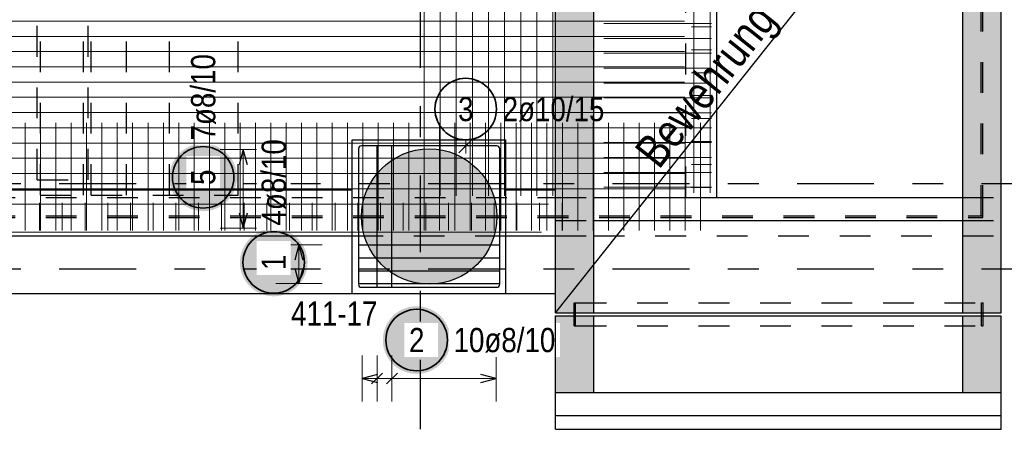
# Model space of a CAD drawing. Header units: millimetres. Extents: x -1.9 to 32.6, y 0 to 21.
# Tile 10 of 59: x 6 to 9.2, y 10.3 to 11.6. Entities that reach past the tile are written whole.
import ezdxf

# ---------------------------------------------------------------- set-up
doc = ezdxf.new("R2010")
doc.units = ezdxf.units.MM
doc.linetypes.add('DASHDOTX2', pattern=[2, 1, -0.5, 0, -0.5])
doc.linetypes.add('HIDDEN', pattern=[0.375, 0.25, -0.125])
doc.layers.add('Achsen', color=7, linetype='Continuous', lineweight=20)
doc.layers.add('nplo Bewehrung', color=7, linetype='Continuous', lineweight=20)
doc.styles.add('Arial Narrow', font='ARIALN.TTF')

msp = doc.modelspace()

# ---------------------------------------------------------------- hatches: boundary and pattern name
at = {"lineweight": 13, "true_color": 0xcef2bf}
for points in [[(7.85231, 12.395045), (7.85231, 10.945045), (7.72731, 10.945045), (7.72731, 12.520045)], [(9.17731, 12.520045), (9.17731, 10.945045), (9.05231, 10.945045), (9.05231, 12.395045)], [(7.85231, 10.945045), (7.85231, 10.695045), (7.72731, 10.695045), (7.72731, 10.945045)], [(9.17731, 10.945045), (9.17731, 10.695045), (9.05231, 10.695045), (9.05231, 10.945045)], [(7.85231, 10.685045), (7.85231, 10.435045), (7.72731, 10.435045), (7.72731, 10.685045)], [(9.17731, 10.685045), (9.17731, 10.435045), (9.05231, 10.435045), (9.05231, 10.685045)]]:
    msp.add_hatch(color=254, dxfattribs=at).paths.add_polyline_path(points)
at = {"lineweight": 13, "true_color": 0xd7ffd7}
msp.add_hatch(color=254, dxfattribs=at).paths.add_polyline_path([(7.537126, 11.007545), (7.537106, 11.010512), (7.537046, 11.013477), (7.536946, 11.016442), (7.536806, 11.019405), (7.536626, 11.022366), (7.536406, 11.025324), (7.536147, 11.028279), (7.535847, 11.03123), (7.535508, 11.034177), (7.535129, 11.037119), (7.534711, 11.040055), (7.534253, 11.042986), (7.533755, 11.04591), (7.533218, 11.048828), (7.532642, 11.051737), (7.532026, 11.054639), (7.531372, 11.057532), (7.530678, 11.060416), (7.529946, 11.063291), (7.529175, 11.066155), (7.528366, 11.069009), (7.527518, 11.071851), (7.526632, 11.074682), (7.525707, 11.077501), (7.524745, 11.080307), (7.523745, 11.083099), (7.522708, 11.085878), (7.521633, 11.088643), (7.520521, 11.091393), (7.519372, 11.094128), (7.518186, 11.096847), (7.516964, 11.099549), (7.515705, 11.102236), (7.514411, 11.104904), (7.51308, 11.107555), (7.511714, 11.110188), (7.510312, 11.112803), (7.508875, 11.115398), (7.507404, 11.117973), (7.505898, 11.120529), (7.504357, 11.123064), (7.502783, 11.125578), (7.501174, 11.12807), (7.499533, 11.13054), (7.497858, 11.132989), (7.49615, 11.135414), (7.49441, 11.137816), (7.492637, 11.140195), (7.490833, 11.142549), (7.488997, 11.144879), (7.487129, 11.147184), (7.485231, 11.149463), (7.483303, 11.151717), (7.481344, 11.153944), (7.479355, 11.156145), (7.477337, 11.158319), (7.475289, 11.160465), (7.473213, 11.162584), (7.471108, 11.164674), (7.468976, 11.166736), (7.466816, 11.168769), (7.464628, 11.170772), (7.462414, 11.172746), (7.460174, 11.17469), (7.457907, 11.176604), (7.455615, 11.178486), (7.453298, 11.180338), (7.450955, 11.182158), (7.448589, 11.183947), (7.446199, 11.185703), (7.443785, 11.187427), (7.441348, 11.189119), (7.438889, 11.190777), (7.436407, 11.192402), (7.433904, 11.193994), (7.431379, 11.195551), (7.428834, 11.197075), (7.426269, 11.198563), (7.423683, 11.200018), (7.421078, 11.201437), (7.418455, 11.202821), (7.415813, 11.204169), (7.413153, 11.205482), (7.410475, 11.206759), (7.407781, 11.207999), (7.40507, 11.209203), (7.402343, 11.210371), (7.399601, 11.211501), (7.396843, 11.212595), (7.394071, 11.213651), (7.391285, 11.214669), (7.388486, 11.215651), (7.385674, 11.216594), (7.382849, 11.217499), (7.380012, 11.218366), (7.377164, 11.219195), (7.374305, 11.219985), (7.371435, 11.220737), (7.368556, 11.221449), (7.365667, 11.222123), (7.36277, 11.222758), (7.359864, 11.223354), (7.35695, 11.223911), (7.35403, 11.224428), (7.351102, 11.224906), (7.348168, 11.225344), (7.345229, 11.225743), (7.342284, 11.226102), (7.339335, 11.226421), (7.336382, 11.226701), (7.333426, 11.226941), (7.330466, 11.227141), (7.327504, 11.2273), (7.32454, 11.22742), (7.321575, 11.2275), (7.318609, 11.22754), (7.315643, 11.22754), (7.312677, 11.2275), (7.309712, 11.22742), (7.306748, 11.2273), (7.303786, 11.227141), (7.300826, 11.226941), (7.29787, 11.226701), (7.294917, 11.226421), (7.291967, 11.226102), (7.289023, 11.225743), (7.286084, 11.225344), (7.28315, 11.224906), (7.280222, 11.224428), (7.277302, 11.223911), (7.274388, 11.223354), (7.271482, 11.222758), (7.268585, 11.222123), (7.265696, 11.221449), (7.262817, 11.220737), (7.259947, 11.219985), (7.257088, 11.219195), (7.25424, 11.218366), (7.251403, 11.217499), (7.248578, 11.216594), (7.245766, 11.215651), (7.242967, 11.214669), (7.240181, 11.213651), (7.237409, 11.212595), (7.234651, 11.211501), (7.231909, 11.210371), (7.229182, 11.209203), (7.226471, 11.207999), (7.223777, 11.206759), (7.221099, 11.205482), (7.218439, 11.204169), (7.215797, 11.202821), (7.213174, 11.201437), (7.210569, 11.200018), (7.207983, 11.198563), (7.205418, 11.197075), (7.202873, 11.195551), (7.200348, 11.193994), (7.197845, 11.192402), (7.195363, 11.190777), (7.192904, 11.189119), (7.190467, 11.187427), (7.188053, 11.185703), (7.185663, 11.183947), (7.183297, 11.182158), (7.180954, 11.180338), (7.178637, 11.178486), (7.176345, 11.176604), (7.174078, 11.17469), (7.171838, 11.172746), (7.169624, 11.170772), (7.167436, 11.168769), (7.165276, 11.166736), (7.163144, 11.164674), (7.161039, 11.162584), (7.158963, 11.160465), (7.156915, 11.158319), (7.154897, 11.156145), (7.152908, 11.153944), (7.150949, 11.151717), (7.149021, 11.149463), (7.147122, 11.147184), (7.145255, 11.144879), (7.143419, 11.142549), (7.141615, 11.140195), (7.139842, 11.137816), (7.138102, 11.135414), (7.136394, 11.132989), (7.134719, 11.13054), (7.133078, 11.12807), (7.131469, 11.125578), (7.129895, 11.123064), (7.128354, 11.120529), (7.126848, 11.117973), (7.125376, 11.115398), (7.12394, 11.112803), (7.122538, 11.110188), (7.121172, 11.107555), (7.119841, 11.104904), (7.118547, 11.102236), (7.117288, 11.099549), (7.116066, 11.096847), (7.11488, 11.094128), (7.113731, 11.091393), (7.112619, 11.088643), (7.111544, 11.085878), (7.110507, 11.083099), (7.109507, 11.080307), (7.108545, 11.077501), (7.10762, 11.074682), (7.106734, 11.071851), (7.105886, 11.069009), (7.105077, 11.066155), (7.104306, 11.063291), (7.103573, 11.060416), (7.10288, 11.057532), (7.102226, 11.054639), (7.10161, 11.051737), (7.101034, 11.048828), (7.100497, 11.04591), (7.099999, 11.042986), (7.099541, 11.040055), (7.099123, 11.037119), (7.098744, 11.034177), (7.098405, 11.03123), (7.098105, 11.028279), (7.097846, 11.025324), (7.097626, 11.022366), (7.097446, 11.019405), (7.097306, 11.016442), (7.097206, 11.013477), (7.097146, 11.010512), (7.097126, 11.007545), (7.097146, 11.004579), (7.097206, 11.001613), (7.097306, 10.998649), (7.097446, 10.995686), (7.097626, 10.992725), (7.097846, 10.989767), (7.098105, 10.986812), (7.098405, 10.983861), (7.098744, 10.980914), (7.099123, 10.977972), (7.099541, 10.975035), (7.099999, 10.972105), (7.100497, 10.96918), (7.101034, 10.966263), (7.10161, 10.963353), (7.102226, 10.960452), (7.10288, 10.957559), (7.103573, 10.954674), (7.104306, 10.9518), (7.105077, 10.948936), (7.105886, 10.946082), (7.106734, 10.943239), (7.10762, 10.940409), (7.108545, 10.93759), (7.109507, 10.934784), (7.110507, 10.931991), (7.111544, 10.929212), (7.112619, 10.926448), (7.113731, 10.923698), (7.11488, 10.920963), (7.116066, 10.918244), (7.117288, 10.915541), (7.118547, 10.912855), (7.119841, 10.910186), (7.121172, 10.907535), (7.122538, 10.904902), (7.12394, 10.902288), (7.125376, 10.899693), (7.126848, 10.897118), (7.128354, 10.894562), (7.129895, 10.892027), (7.131469, 10.889513), (7.133078, 10.887021), (7.134719, 10.88455), (7.136394, 10.882102), (7.138102, 10.879677), (7.139842, 10.877275), (7.141615, 10.874896), (7.143419, 10.872542), (7.145255, 10.870212), (7.147122, 10.867907), (7.149021, 10.865628), (7.150949, 10.863374), (7.152908, 10.861147), (7.154897, 10.858946), (7.156915, 10.856772), (7.158963, 10.854626), (7.161039, 10.852507), (7.163144, 10.850417), (7.165276, 10.848355), (7.167436, 10.846322), (7.169624, 10.844318), (7.171838, 10.842345), (7.174078, 10.840401), (7.176345, 10.838487), (7.178637, 10.836604), (7.180954, 10.834753), (7.183297, 10.832932), (7.185663, 10.831144), (7.188053, 10.829387), (7.190467, 10.827663), (7.192904, 10.825972), (7.195363, 10.824314), (7.197845, 10.822689), (7.200348, 10.821097), (7.202873, 10.81954), (7.205418, 10.818016), (7.207983, 10.816527), (7.210569, 10.815073), (7.213174, 10.813654), (7.215797, 10.81227), (7.218439, 10.810922), (7.221099, 10.809609), (7.223777, 10.808332), (7.226471, 10.807092), (7.229182, 10.805888), (7.231909, 10.80472), (7.234651, 10.80359), (7.237409, 10.802496), (7.240181, 10.80144), (7.242967, 10.800421), (7.245766, 10.79944), (7.248578, 10.798497), (7.251403, 10.797592), (7.25424, 10.796725), (7.257088, 10.795896), (7.259947, 10.795106), (7.262817, 10.794354), (7.265696, 10.793641), (7.268585, 10.792967), (7.271482, 10.792332), (7.274388, 10.791737), (7.277302, 10.79118), (7.280222, 10.790663), (7.28315, 10.790185), (7.286084, 10.789746), (7.289023, 10.789348), (7.291967, 10.788989), (7.294917, 10.788669), (7.29787, 10.78839), (7.300826, 10.78815), (7.303786, 10.78795), (7.306748, 10.78779), (7.309712, 10.78767), (7.312677, 10.78759), (7.315643, 10.78755), (7.318609, 10.78755), (7.321575, 10.78759), (7.32454, 10.78767), (7.327504, 10.78779), (7.330466, 10.78795), (7.333426, 10.78815), (7.336382, 10.78839), (7.339335, 10.788669), (7.342284, 10.788989), (7.345229, 10.789348), (7.348168, 10.789746), (7.351102, 10.790185), (7.35403, 10.790663), (7.35695, 10.79118), (7.359864, 10.791737), (7.36277, 10.792332), (7.365667, 10.792967), (7.368556, 10.793641), (7.371435, 10.794354), (7.374305, 10.795106), (7.377164, 10.795896), (7.380012, 10.796725), (7.382849, 10.797592), (7.385674, 10.798497), (7.388486, 10.79944), (7.391285, 10.800421), (7.394071, 10.80144), (7.396843, 10.802496), (7.399601, 10.80359), (7.402343, 10.80472), (7.40507, 10.805888), (7.407781, 10.807092), (7.410475, 10.808332), (7.413153, 10.809609), (7.415813, 10.810922), (7.418455, 10.81227), (7.421078, 10.813654), (7.423683, 10.815073), (7.426269, 10.816527), (7.428834, 10.818016), (7.431379, 10.81954), (7.433904, 10.821097), (7.436407, 10.822689), (7.438889, 10.824314), (7.441348, 10.825972), (7.443785, 10.827663), (7.446199, 10.829387), (7.448589, 10.831144), (7.450955, 10.832932), (7.453298, 10.834753), (7.455615, 10.836604), (7.457907, 10.838487), (7.460174, 10.840401), (7.462414, 10.842345), (7.464628, 10.844318), (7.466816, 10.846322), (7.468976, 10.848355), (7.471108, 10.850417), (7.473213, 10.852507), (7.475289, 10.854626), (7.477337, 10.856772), (7.479355, 10.858946), (7.481344, 10.861147), (7.483303, 10.863374), (7.485231, 10.865628), (7.487129, 10.867907), (7.488997, 10.870212), (7.490833, 10.872542), (7.492637, 10.874896), (7.49441, 10.877275), (7.49615, 10.879677), (7.497858, 10.882102), (7.499533, 10.88455), (7.501174, 10.887021), (7.502783, 10.889513), (7.504357, 10.892027), (7.505898, 10.894562), (7.507404, 10.897118), (7.508875, 10.899693), (7.510312, 10.902288), (7.511714, 10.904902), (7.51308, 10.907535), (7.514411, 10.910186), (7.515705, 10.912855), (7.516964, 10.915541), (7.518186, 10.918244), (7.519372, 10.920963), (7.520521, 10.923698), (7.521633, 10.926448), (7.522708, 10.929212), (7.523745, 10.931991), (7.524745, 10.934784), (7.525707, 10.93759), (7.526632, 10.940409), (7.527518, 10.943239), (7.528366, 10.946082), (7.529175, 10.948936), (7.529946, 10.9518), (7.530678, 10.954674), (7.531372, 10.957559), (7.532026, 10.960452), (7.532642, 10.963353), (7.533218, 10.966263), (7.533755, 10.96918), (7.534253, 10.972105), (7.534711, 10.975035), (7.535129, 10.977972), (7.535508, 10.980914), (7.535847, 10.983861), (7.536147, 10.986812), (7.536406, 10.989767), (7.536626, 10.992725), (7.536806, 10.995686), (7.536946, 10.998649), (7.537046, 11.001613), (7.537106, 11.004579)])
at = {"lineweight": 13, "true_color": 0xff0000}
for points in [[(7.79331, 10.727545), (7.79331, 10.652545), (7.78831, 10.652545), (7.78831, 10.727545)], [(9.118729, 10.727545), (9.118729, 10.652545), (9.113729, 10.652545), (9.113729, 10.727545)]]:
    msp.add_hatch(color=1, dxfattribs=at).paths.add_polyline_path(points)
at = {"layer": 'Achsen', "lineweight": 25, "true_color": 0xffffff}
for points in [[(6.691681, 11.135211), (6.691614, 11.13905), (6.691413, 11.142884), (6.691078, 11.146709), (6.690611, 11.15052), (6.69001, 11.154312), (6.689277, 11.158081), (6.688414, 11.161822), (6.68742, 11.165531), (6.686297, 11.169203), (6.685047, 11.172833), (6.683671, 11.176418), (6.682171, 11.179952), (6.680548, 11.183432), (6.678805, 11.186853), (6.676944, 11.190211), (6.674966, 11.193502), (6.672875, 11.196722), (6.670673, 11.199867), (6.668362, 11.202934), (6.665946, 11.205918), (6.663427, 11.208815), (6.660808, 11.211623), (6.658093, 11.214338), (6.655285, 11.216957), (6.652388, 11.219476), (6.649404, 11.221892), (6.646337, 11.224203), (6.643192, 11.226405), (6.639972, 11.228496), (6.636681, 11.230474), (6.633323, 11.232335), (6.629902, 11.234078), (6.626422, 11.235701), (6.622888, 11.237201), (6.619303, 11.238577), (6.615673, 11.239827), (6.612001, 11.24095), (6.608292, 11.241943), (6.604551, 11.242807), (6.600782, 11.24354), (6.59699, 11.24414), (6.593179, 11.244608), (6.589354, 11.244943), (6.58552, 11.245144), (6.581681, 11.245211), (6.577842, 11.245144), (6.574008, 11.244943), (6.570183, 11.244608), (6.566372, 11.24414), (6.56258, 11.24354), (6.558811, 11.242807), (6.55507, 11.241943), (6.551361, 11.24095), (6.547689, 11.239827), (6.544059, 11.238577), (6.540474, 11.237201), (6.53694, 11.235701), (6.53346, 11.234078), (6.530039, 11.232335), (6.526681, 11.230474), (6.52339, 11.228496), (6.52017, 11.226405), (6.517025, 11.224203), (6.513958, 11.221892), (6.510974, 11.219476), (6.508077, 11.216957), (6.505269, 11.214338), (6.502554, 11.211623), (6.499935, 11.208815), (6.497416, 11.205918), (6.495, 11.202934), (6.492689, 11.199867), (6.490487, 11.196722), (6.488396, 11.193502), (6.486418, 11.190211), (6.484557, 11.186853), (6.482814, 11.183432), (6.481191, 11.179952), (6.479691, 11.176418), (6.478315, 11.172833), (6.477065, 11.169203), (6.475942, 11.165531), (6.474949, 11.161822), (6.474085, 11.158081), (6.473352, 11.154312), (6.472752, 11.15052), (6.472284, 11.146709), (6.471949, 11.142884), (6.471748, 11.13905), (6.471681, 11.135211), (6.471748, 11.131372), (6.471949, 11.127538), (6.472284, 11.123713), (6.472752, 11.119902), (6.473352, 11.11611), (6.474085, 11.112341), (6.474949, 11.108599), (6.475942, 11.104891), (6.477065, 11.101219), (6.478315, 11.097589), (6.479691, 11.094004), (6.481191, 11.09047), (6.482814, 11.08699), (6.484557, 11.083569), (6.486418, 11.080211), (6.488396, 11.07692), (6.490487, 11.0737), (6.492689, 11.070555), (6.495, 11.067488), (6.497416, 11.064504), (6.499935, 11.061607), (6.502554, 11.058798), (6.505269, 11.056084), (6.508077, 11.053465), (6.510974, 11.050946), (6.513958, 11.04853), (6.517025, 11.046219), (6.52017, 11.044017), (6.52339, 11.041926), (6.526681, 11.039948), (6.530039, 11.038087), (6.53346, 11.036344), (6.53694, 11.034721), (6.540474, 11.033221), (6.544059, 11.031845), (6.547689, 11.030595), (6.551361, 11.029472), (6.55507, 11.028478), (6.558811, 11.027615), (6.56258, 11.026882), (6.566372, 11.026281), (6.570183, 11.025813), (6.574008, 11.025479), (6.577842, 11.025278), (6.581681, 11.025211), (6.58552, 11.025278), (6.589354, 11.025479), (6.593179, 11.025813), (6.59699, 11.026281), (6.600782, 11.026882), (6.604551, 11.027615), (6.608292, 11.028478), (6.612001, 11.029472), (6.615673, 11.030595), (6.619303, 11.031845), (6.622888, 11.033221), (6.626422, 11.034721), (6.629902, 11.036344), (6.633323, 11.038087), (6.636681, 11.039948), (6.639972, 11.041926), (6.643192, 11.044017), (6.646337, 11.046219), (6.649404, 11.04853), (6.652388, 11.050946), (6.655285, 11.053465), (6.658093, 11.056084), (6.660808, 11.058798), (6.663427, 11.061607), (6.665946, 11.064504), (6.668362, 11.067488), (6.670673, 11.070555), (6.672875, 11.0737), (6.674966, 11.07692), (6.676944, 11.080211), (6.678805, 11.083569), (6.680548, 11.08699), (6.682171, 11.09047), (6.683671, 11.094004), (6.685047, 11.097589), (6.686297, 11.101219), (6.68742, 11.104891), (6.688414, 11.108599), (6.689277, 11.112341), (6.69001, 11.11611), (6.690611, 11.119902), (6.691078, 11.123713), (6.691413, 11.127538)], [(6.921223, 10.858452), (6.921156, 10.862291), (6.920955, 10.866125), (6.92062, 10.86995), (6.920152, 10.873761), (6.919552, 10.877553), (6.918819, 10.881322), (6.917955, 10.885063), (6.916961, 10.888772), (6.915839, 10.892443), (6.914589, 10.896074), (6.913213, 10.899658), (6.911713, 10.903193), (6.91009, 10.906672), (6.908347, 10.910093), (6.906486, 10.913452), (6.904508, 10.916743), (6.902417, 10.919963), (6.900215, 10.923108), (6.897904, 10.926174), (6.895488, 10.929158), (6.892969, 10.932056), (6.89035, 10.934864), (6.887635, 10.937579), (6.884827, 10.940198), (6.881929, 10.942717), (6.878945, 10.945133), (6.875879, 10.947443), (6.872734, 10.949646), (6.869514, 10.951737), (6.866223, 10.953714), (6.862865, 10.955576), (6.859444, 10.957319), (6.855964, 10.958942), (6.852429, 10.960442), (6.848845, 10.961818), (6.845215, 10.963068), (6.841543, 10.96419), (6.837834, 10.965184), (6.834093, 10.966048), (6.830324, 10.96678), (6.826532, 10.967381), (6.822721, 10.967849), (6.818896, 10.968184), (6.815062, 10.968385), (6.811223, 10.968452), (6.807384, 10.968385), (6.803549, 10.968184), (6.799725, 10.967849), (6.795914, 10.967381), (6.792121, 10.96678), (6.788352, 10.966048), (6.784611, 10.965184), (6.780903, 10.96419), (6.777231, 10.963068), (6.7736, 10.961818), (6.770016, 10.960442), (6.766482, 10.958942), (6.763002, 10.957319), (6.759581, 10.955576), (6.756223, 10.953714), (6.752932, 10.951737), (6.749711, 10.949646), (6.746566, 10.947443), (6.7435, 10.945133), (6.740516, 10.942717), (6.737618, 10.940198), (6.73481, 10.937579), (6.732095, 10.934864), (6.729477, 10.932056), (6.726958, 10.929158), (6.724542, 10.926174), (6.722231, 10.923108), (6.720029, 10.919963), (6.717937, 10.916743), (6.71596, 10.913452), (6.714098, 10.910093), (6.712355, 10.906672), (6.710733, 10.903193), (6.709232, 10.899658), (6.707857, 10.896074), (6.706606, 10.892443), (6.705484, 10.888772), (6.70449, 10.885063), (6.703626, 10.881322), (6.702894, 10.877553), (6.702293, 10.873761), (6.701825, 10.86995), (6.701491, 10.866125), (6.70129, 10.862291), (6.701223, 10.858452), (6.70129, 10.854613), (6.701491, 10.850778), (6.701825, 10.846953), (6.702293, 10.843143), (6.702894, 10.83935), (6.703626, 10.835581), (6.70449, 10.83184), (6.705484, 10.828132), (6.706606, 10.82446), (6.707857, 10.820829), (6.709232, 10.817245), (6.710733, 10.813711), (6.712355, 10.810231), (6.714098, 10.80681), (6.71596, 10.803452), (6.717937, 10.800161), (6.720029, 10.79694), (6.722231, 10.793795), (6.724542, 10.790729), (6.726958, 10.787745), (6.729477, 10.784847), (6.732095, 10.782039), (6.73481, 10.779324), (6.737618, 10.776706), (6.740516, 10.774187), (6.7435, 10.77177), (6.746566, 10.76946), (6.749711, 10.767257), (6.752932, 10.765166), (6.756223, 10.763189), (6.759581, 10.761327), (6.763002, 10.759584), (6.766482, 10.757962), (6.770016, 10.756461), (6.7736, 10.755085), (6.777231, 10.753835), (6.780903, 10.752713), (6.784611, 10.751719), (6.788352, 10.750855), (6.792121, 10.750123), (6.795914, 10.749522), (6.799725, 10.749054), (6.803549, 10.74872), (6.807384, 10.748519), (6.811223, 10.748452), (6.815062, 10.748519), (6.818896, 10.74872), (6.822721, 10.749054), (6.826532, 10.749522), (6.830324, 10.750123), (6.834093, 10.750855), (6.837834, 10.751719), (6.841543, 10.752713), (6.845215, 10.753835), (6.848845, 10.755085), (6.852429, 10.756461), (6.855964, 10.757962), (6.859444, 10.759584), (6.862865, 10.761327), (6.866223, 10.763189), (6.869514, 10.765166), (6.872734, 10.767257), (6.875879, 10.76946), (6.878945, 10.77177), (6.881929, 10.774187), (6.884827, 10.776706), (6.887635, 10.779324), (6.89035, 10.782039), (6.892969, 10.784847), (6.895488, 10.787745), (6.897904, 10.790729), (6.900215, 10.793795), (6.902417, 10.79694), (6.904508, 10.800161), (6.906486, 10.803452), (6.908347, 10.80681), (6.91009, 10.810231), (6.911713, 10.813711), (6.913213, 10.817245), (6.914589, 10.820829), (6.915839, 10.82446), (6.916961, 10.828132), (6.917955, 10.83184), (6.918819, 10.835581), (6.919552, 10.83935), (6.920152, 10.843143), (6.92062, 10.846953), (6.920955, 10.850778)], [(7.386146, 10.606002), (7.386079, 10.609841), (7.385878, 10.613676), (7.385543, 10.617501), (7.385075, 10.621311), (7.384475, 10.625104), (7.383742, 10.628873), (7.382878, 10.632614), (7.381885, 10.636323), (7.380762, 10.639994), (7.379512, 10.643625), (7.378136, 10.647209), (7.376636, 10.650743), (7.375013, 10.654223), (7.37327, 10.657644), (7.371409, 10.661002), (7.369431, 10.664294), (7.36734, 10.667514), (7.365138, 10.670659), (7.362827, 10.673725), (7.360411, 10.676709), (7.357892, 10.679607), (7.355273, 10.682415), (7.352558, 10.68513), (7.34975, 10.687748), (7.346853, 10.690267), (7.343869, 10.692684), (7.340802, 10.694994), (7.337657, 10.697197), (7.334437, 10.699288), (7.331146, 10.701265), (7.327788, 10.703127), (7.324367, 10.70487), (7.320887, 10.706492), (7.317353, 10.707993), (7.313768, 10.709369), (7.310138, 10.710619), (7.306466, 10.711741), (7.302757, 10.712735), (7.299016, 10.713599), (7.295247, 10.714331), (7.291455, 10.714932), (7.287644, 10.7154), (7.283819, 10.715734), (7.279985, 10.715935), (7.276146, 10.716002), (7.272307, 10.715935), (7.268473, 10.715734), (7.264648, 10.7154), (7.260837, 10.714932), (7.257045, 10.714331), (7.253276, 10.713599), (7.249534, 10.712735), (7.245826, 10.711741), (7.242154, 10.710619), (7.238524, 10.709369), (7.234939, 10.707993), (7.231405, 10.706492), (7.227925, 10.70487), (7.224504, 10.703127), (7.221146, 10.701265), (7.217855, 10.699288), (7.214635, 10.697197), (7.211489, 10.694994), (7.208423, 10.692684), (7.205439, 10.690267), (7.202541, 10.687748), (7.199733, 10.68513), (7.197018, 10.682415), (7.1944, 10.679607), (7.191881, 10.676709), (7.189465, 10.673725), (7.187154, 10.670659), (7.184952, 10.667514), (7.182861, 10.664294), (7.180883, 10.661002), (7.179022, 10.657644), (7.177279, 10.654223), (7.175656, 10.650743), (7.174156, 10.647209), (7.17278, 10.643625), (7.17153, 10.639994), (7.170407, 10.636323), (7.169413, 10.632614), (7.16855, 10.628873), (7.167817, 10.625104), (7.167216, 10.621311), (7.166748, 10.617501), (7.166414, 10.613676), (7.166213, 10.609841), (7.166146, 10.606002), (7.166213, 10.602163), (7.166414, 10.598329), (7.166748, 10.594504), (7.167216, 10.590693), (7.167817, 10.586901), (7.16855, 10.583132), (7.169413, 10.579391), (7.170407, 10.575682), (7.17153, 10.572011), (7.17278, 10.56838), (7.174156, 10.564796), (7.175656, 10.561261), (7.177279, 10.557782), (7.179022, 10.554361), (7.180883, 10.551002), (7.182861, 10.547711), (7.184952, 10.544491), (7.187154, 10.541346), (7.189465, 10.53828), (7.191881, 10.535296), (7.1944, 10.532398), (7.197018, 10.52959), (7.199733, 10.526875), (7.202541, 10.524256), (7.205439, 10.521738), (7.208423, 10.519321), (7.211489, 10.517011), (7.214635, 10.514808), (7.217855, 10.512717), (7.221146, 10.51074), (7.224504, 10.508878), (7.227925, 10.507135), (7.231405, 10.505512), (7.234939, 10.504012), (7.238524, 10.502636), (7.242154, 10.501386), (7.245826, 10.500264), (7.249534, 10.49927), (7.253276, 10.498406), (7.257045, 10.497674), (7.260837, 10.497073), (7.264648, 10.496605), (7.268473, 10.49627), (7.272307, 10.496069), (7.276146, 10.496002), (7.279985, 10.496069), (7.283819, 10.49627), (7.287644, 10.496605), (7.291455, 10.497073), (7.295247, 10.497674), (7.299016, 10.498406), (7.302757, 10.49927), (7.306466, 10.500264), (7.310138, 10.501386), (7.313768, 10.502636), (7.317353, 10.504012), (7.320887, 10.505512), (7.324367, 10.507135), (7.327788, 10.508878), (7.331146, 10.51074), (7.334437, 10.512717), (7.337657, 10.514808), (7.340802, 10.517011), (7.343869, 10.519321), (7.346853, 10.521738), (7.34975, 10.524256), (7.352558, 10.526875), (7.355273, 10.52959), (7.357892, 10.532398), (7.360411, 10.535296), (7.362827, 10.53828), (7.365138, 10.541346), (7.36734, 10.544491), (7.369431, 10.547711), (7.371409, 10.551002), (7.37327, 10.554361), (7.375013, 10.557782), (7.376636, 10.561261), (7.378136, 10.564796), (7.379512, 10.56838), (7.380762, 10.572011), (7.381885, 10.575682), (7.382878, 10.579391), (7.383742, 10.583132), (7.384475, 10.586901), (7.385075, 10.590693), (7.385543, 10.594504), (7.385878, 10.598329)]]:
    msp.add_hatch(color=7, dxfattribs=at).paths.add_polyline_path(points)

# ---------------------------------------------------------------- linework, layer by layer
at = {"color": 3, "linetype": 'HIDDEN', "lineweight": 25, "ltscale": 0.25}
for p, q in [((9.112929, 11.010045), (9.112929, 16.175039)), ((9.117929, 11.010045), (9.117929, 16.175039)), ((8.152222, 11.070044), (8.152222, 12.981035)), ((8.252222, 11.070044), (8.252222, 12.393857)), ((6.052222, 11.077544), (6.052222, 11.912544)), ((6.192222, 11.077544), (6.192222, 11.912544)), ((6.217874, 11.077544), (6.217874, 11.912544)), ((6.332222, 11.077544), (6.332222, 11.912544)), ((6.472222, 11.077544), (6.472222, 11.912544)), ((6.695802, 11.077544), (6.695802, 11.912544)), ((6.042222, 11.127544), (6.042222, 11.862544)), ((6.207874, 11.127544), (6.207874, 11.862544)), ((6.042222, 11.127544), (6.207874, 11.127544)), ((6.052222, 11.077544), (6.217874, 11.077544)), ((6.217874, 11.077544), (6.695802, 11.077544)), ((7.72731, 11.070045), (7.85231, 11.070045)), ((9.05231, 11.070045), (9.17731, 11.070045)), ((7.72731, 10.99506), (7.85231, 10.99506)), ((9.05231, 10.99506), (9.17731, 10.99506)), ((9.112929, 11.010045), (9.117929, 11.010045)), ((9.117929, 11.005045), (9.117929, 11.010045)), ((7.06674, 10.945045), (7.56642, 10.945045)), ((7.72731, 10.945045), (7.85231, 10.945045)), ((7.85231, 10.945045), (9.05231, 10.945045)), ((9.05231, 10.945045), (9.17731, 10.945045)), ((7.79331, 10.727545), (9.113729, 10.727545)), ((7.72731, 10.435145), (7.85231, 10.435145)), ((9.05231, 10.435145), (9.17731, 10.435145))]:
    msp.add_line(p, q, dxfattribs=at)
at = {"color": 3, "linetype": 'Continuous', "lineweight": 25}
for p, q in [((8.25231, 11.070044), (8.25231, 12.395045)), ((7.06674, 10.757545), (7.06674, 11.257545)), ((7.06674, 11.257545), (7.56674, 11.257545)), ((7.56674, 10.757545), (7.56674, 11.257545)), ((7.56642, 10.945045), (7.56642, 11.095045)), ((7.56642, 11.095045), (7.72731, 11.095045)), ((7.85231, 11.070045), (9.05231, 11.070045)), ((7.85231, 10.99506), (9.05231, 10.99506)), ((5.236864, 10.945045), (7.06674, 10.945045)), ((7.56642, 10.945045), (7.72731, 10.945045)), ((5.236864, 10.757545), (7.06674, 10.757545)), ((7.06674, 10.757545), (7.56674, 10.757545)), ((7.56674, 10.757545), (7.72731, 10.757545)), ((7.85231, 10.695045), (9.05231, 10.695045)), ((7.85231, 10.685045), (9.05231, 10.685045)), ((7.72731, 10.360591), (7.72731, 10.435045)), ((7.85231, 10.435145), (9.05231, 10.435145)), ((9.17731, 10.360591), (9.17731, 10.435045)), ((7.72731, 10.31573), (7.72731, 10.360591)), ((7.72731, 10.360591), (9.17731, 10.360591)), ((9.17731, 10.31573), (9.17731, 10.360591)), ((7.72731, 10.31573), (9.17731, 10.31573))]:
    msp.add_line(p, q, dxfattribs=at)
at = {"layer": 'Achsen', "color": 3, "linetype": 'DASHDOTX2', "lineweight": 25, "ltscale": 0.25}
for p, q in [((7.287226, 19.541412), (7.287226, 10.31573)), ((1.91368, 11.115042), (10.566174, 11.115042)), ((1.91368, 10.837542), (10.566174, 10.837542))]:
    msp.add_line(p, q, dxfattribs=at)
at = {"layer": 'Achsen', "color": 3, "linetype": 'Continuous', "lineweight": 25}
msp.add_line((7.72731, 10.695045), (9.17731, 12.518857), dxfattribs=at)
at = {"layer": 'Achsen', "color": 3, "linetype": 'Continuous', "lineweight": 25, "ltscale": 2}
for p, q in [((7.413716, 11.215448), (7.45791, 11.259642)), ((6.712095, 11.225545), (6.698697, 11.175545)), ((6.725492, 11.175545), (6.712095, 11.225545)), ((7.08674, 11.227545), (7.08674, 10.787545)), ((7.53674, 11.237545), (7.09674, 11.237545)), ((7.147184, 10.780047), (7.147184, 11.235047)), ((7.195629, 10.780047), (7.195629, 11.235047)), ((7.54674, 10.787545), (7.54674, 11.227545)), ((6.698697, 11.019545), (6.712095, 10.969545)), ((6.712095, 10.969545), (6.725492, 11.019545)), ((6.89341, 10.915545), (6.880013, 10.865545)), ((6.906808, 10.865545), (6.89341, 10.915545)), ((7.08924, 10.915545), (7.54424, 10.915545)), ((7.08924, 10.873545), (7.54424, 10.873545)), ((6.880013, 10.839545), (6.89341, 10.789545)), ((6.89341, 10.789545), (6.906808, 10.839545)), ((7.08674, 10.840045), (7.08674, 10.787545)), ((7.08924, 10.831545), (7.54424, 10.831545)), ((7.08924, 10.789545), (7.54424, 10.789545)), ((7.09674, 10.777545), (7.53674, 10.777545)), ((7.09674, 10.777545), (7.14924, 10.777545)), ((7.14874, 10.4944), (7.09874, 10.481002)), ((7.09874, 10.481002), (7.14874, 10.467605)), ((7.129506, 10.463325), (7.164862, 10.49868)), ((7.177951, 10.463325), (7.213306, 10.49868)), ((7.53474, 10.481002), (7.48474, 10.4944)), ((7.48474, 10.467605), (7.53474, 10.481002))]:
    msp.add_line(p, q, dxfattribs=at)
at = {"layer": 'Achsen', "color": 5, "linetype": 'Continuous', "lineweight": 18, "ltscale": 2}
for p, q in [((7.435813, 11.257272), (7.435813, 11.212545)), ((6.787095, 11.225545), (6.637095, 11.225545)), ((6.712095, 10.969545), (6.712095, 11.225545)), ((6.637095, 10.969545), (6.787095, 10.969545)), ((6.96841, 10.915545), (6.81841, 10.915545)), ((6.89341, 10.789545), (6.89341, 10.915545)), ((6.81841, 10.789545), (6.96841, 10.789545)), ((7.09874, 10.556002), (7.09874, 10.406002)), ((7.147184, 10.406002), (7.147184, 10.556002)), ((7.195629, 10.406002), (7.195629, 10.556002)), ((7.53474, 10.406002), (7.53474, 10.556002)), ((7.53474, 10.481002), (7.09874, 10.481002))]:
    msp.add_line(p, q, dxfattribs=at)
at = {"layer": 'Achsen', "color": 2, "linetype": 'Continuous', "lineweight": 35, "ltscale": 2}
for centre in [(7.435813, 11.357272), (6.581681, 11.135211), (6.811223, 10.858452), (7.276146, 10.606002)]:
    msp.add_circle(centre, 0.1, dxfattribs=at)
at = {"layer": 'Achsen', "color": 3, "linetype": 'Continuous', "lineweight": 25, "ltscale": 2}
for centre, start, end in [((7.09674, 11.227545), 90, 180), ((7.53674, 11.227545), 0, 90), ((7.09674, 10.787545), 180, 270), ((7.09674, 10.787545), 180, 270), ((7.53674, 10.787545), 270, 0)]:
    msp.add_arc(centre, 0.01, start, end, dxfattribs=at)
at = {"layer": 'nplo Bewehrung', "color": 9, "linetype": 'Continuous', "lineweight": 0, "ltscale": 2}
for p, q in [((7.300226, 11.075044), (7.300226, 14.170042)), ((7.352612, 11.075044), (7.352612, 14.170042)), ((7.404997, 11.075044), (7.404997, 14.170042)), ((7.457382, 11.075044), (7.457382, 14.170042)), ((7.509768, 11.075044), (7.509768, 14.170042)), ((7.562153, 11.075044), (7.562153, 14.170042)), ((7.614539, 11.075044), (7.614539, 14.170042)), ((7.666924, 11.075044), (7.666924, 14.170042)), ((7.71931, 11.075044), (7.71931, 14.170042)), ((8.178181, 11.084974), (8.178181, 14.084974)), ((8.231119, 11.084974), (8.231119, 14.084974)), ((2.754722, 11.643331), (8.147222, 11.643331)), ((7.88481, 11.635698), (8.23481, 11.635698)), ((8.169722, 11.624628), (8.234722, 11.624628)), ((7.88481, 11.587275), (8.23481, 11.587275)), ((7.88481, 11.538852), (8.23481, 11.538852)), ((8.169722, 11.550044), (8.234722, 11.550044)), ((7.88481, 11.490429), (8.23481, 11.490429)), ((8.169722, 11.475461), (8.234722, 11.475461)), ((7.88481, 11.442006), (8.23481, 11.442006)), ((7.88481, 11.393582), (8.23481, 11.393582)), ((8.169722, 11.400877), (8.234722, 11.400877)), ((7.88481, 11.345159), (8.23481, 11.345159)), ((6.002922, 10.962545), (6.002922, 11.312545)), ((6.05284, 10.962545), (6.05284, 11.312545)), ((6.102758, 10.962545), (6.102758, 11.312545)), ((6.152676, 10.962545), (6.152676, 11.312545)), ((6.202594, 10.962545), (6.202594, 11.312545)), ((6.252512, 10.962545), (6.252512, 11.312545)), ((6.30243, 10.962545), (6.30243, 11.312545)), ((6.352348, 10.962545), (6.352348, 11.312545)), ((6.402265, 10.962545), (6.402265, 11.312545)), ((6.452183, 10.962545), (6.452183, 11.312545)), ((6.502101, 10.962545), (6.502101, 11.312545)), ((6.701773, 10.962545), (6.701773, 11.312545)), ((6.901445, 10.962545), (6.901445, 11.312545)), ((6.951362, 10.962545), (6.951362, 11.312545)), ((7.00128, 10.962545), (7.00128, 11.312545)), ((7.051198, 10.962545), (7.051198, 11.312545)), ((7.101116, 10.962545), (7.101116, 11.312545)), ((7.151034, 10.962545), (7.151034, 11.312545)), ((7.200952, 10.962545), (7.200952, 11.312545)), ((7.25087, 10.962545), (7.25087, 11.312545)), ((7.300788, 10.962545), (7.300788, 11.312545)), ((7.350706, 10.962545), (7.350706, 11.312545)), ((7.400624, 10.962545), (7.400624, 11.312545)), ((7.450542, 10.962545), (7.450542, 11.312545)), ((7.500459, 10.962545), (7.500459, 11.312545)), ((7.550377, 10.962545), (7.550377, 11.312545)), ((7.600295, 10.962545), (7.600295, 11.312545)), ((7.650213, 10.962545), (7.650213, 11.312545)), ((7.700131, 10.962545), (7.700131, 11.312545)), ((7.750049, 10.962545), (7.750049, 11.312545)), ((7.799967, 10.962545), (7.799967, 11.312545)), ((7.849885, 10.962545), (7.849885, 11.312545)), ((7.899803, 10.962545), (7.899803, 11.312545)), ((7.949721, 10.962545), (7.949721, 11.312545)), ((7.999639, 10.962545), (7.999639, 11.312545)), ((8.049557, 10.962545), (8.049557, 11.312545)), ((8.099474, 10.962545), (8.099474, 11.312545)), ((8.149392, 10.962545), (8.149392, 11.312545)), ((8.169722, 11.326294), (8.234722, 11.326294)), ((8.19931, 10.962545), (8.19931, 11.312545)), ((7.88481, 11.296736), (8.23481, 11.296736)), ((7.88481, 11.248313), (8.23481, 11.248313)), ((8.169722, 11.251711), (8.234722, 11.251711)), ((7.88481, 11.19989), (8.23481, 11.19989)), ((7.88481, 11.151467), (8.23481, 11.151467)), ((8.169722, 11.177127), (8.234722, 11.177127)), ((7.88481, 11.103044), (8.23481, 11.103044)), ((8.169722, 11.102544), (8.234722, 11.102544)), ((6.049594, 10.962544), (6.049594, 11.052544)), ((6.123516, 10.962544), (6.123516, 11.052544)), ((6.197439, 10.962544), (6.197439, 11.052544)), ((6.271361, 10.962544), (6.271361, 11.052544)), ((6.345284, 10.962544), (6.345284, 11.052544)), ((6.419206, 10.962544), (6.419206, 11.052544)), ((6.493129, 10.962544), (6.493129, 11.052544)), ((6.567051, 10.962544), (6.567051, 11.052544)), ((6.640973, 10.962544), (6.640973, 11.052544)), ((6.714896, 10.962544), (6.714896, 11.052544)), ((6.936663, 10.962544), (6.936663, 11.052544)), ((7.010586, 10.962544), (7.010586, 11.052544)), ((7.084508, 10.962544), (7.084508, 11.052544)), ((7.158431, 10.962544), (7.158431, 11.052544)), ((7.232353, 10.962544), (7.232353, 11.052544)), ((7.306276, 10.962544), (7.306276, 11.052544)), ((7.380198, 10.962544), (7.380198, 11.052544)), ((7.45412, 10.962544), (7.45412, 11.052544)), ((7.528043, 10.962544), (7.528043, 11.052544)), ((7.601965, 10.962544), (7.601965, 11.052544)), ((7.675888, 10.962544), (7.675888, 11.052544)), ((7.74981, 10.962544), (7.74981, 11.052544)), ((2.681916, 10.957028), (7.681916, 10.957028))]:
    msp.add_line(p, q, dxfattribs=at)
at = {"layer": 'nplo Bewehrung', "color": 3, "linetype": 'Continuous', "lineweight": 25}
for p, q in [((7.72731, 10.945045), (7.72731, 12.520045)), ((9.17731, 10.945044), (9.17731, 12.520045)), ((7.85231, 10.945045), (7.85231, 12.395045)), ((9.05231, 10.945045), (9.05231, 12.395045)), ((7.72731, 10.695045), (7.72731, 10.945045)), ((7.85231, 10.695045), (7.85231, 10.945045)), ((9.05231, 10.695045), (9.05231, 10.945045)), ((9.17731, 10.695045), (9.17731, 10.945044)), ((7.78831, 10.727545), (7.79331, 10.727545)), ((9.113729, 10.652545), (9.113729, 10.727545)), ((9.113729, 10.727545), (9.118729, 10.727545)), ((9.118729, 10.652545), (9.118729, 10.727545)), ((7.72731, 10.695045), (7.85231, 10.695045)), ((7.72731, 10.685045), (7.85231, 10.685045)), ((7.85231, 10.435045), (7.85231, 10.685045)), ((9.05231, 10.695045), (9.17731, 10.695045)), ((9.05231, 10.435045), (9.05231, 10.685045)), ((9.05231, 10.685045), (9.17731, 10.685045)), ((9.17731, 10.435045), (9.17731, 10.685045)), ((9.113729, 10.652545), (9.118729, 10.652545)), ((7.72731, 10.435045), (7.85231, 10.435045)), ((9.05231, 10.435045), (9.17731, 10.435045))]:
    msp.add_line(p, q, dxfattribs=at)
msp.add_circle((7.317126, 11.007545), 0.22, dxfattribs=at)

# ---------------------------------------------------------------- texts
at = {"color": 2, "lineweight": 35, "style": 'Arial Narrow'}
msp.add_text('411-17', height=0.07875, dxfattribs=at).set_placement((6.867462, 10.652735))
at = {"layer": 'Achsen', "color": 4, "lineweight": 50, "style": 'Arial Narrow'}
msp.add_text('Bewehrung s. Plan A-B-UG-04', height=0.1075, rotation=51.514, dxfattribs=at).set_placement((8.063874, 11.158146))
at = {"layer": 'Achsen', "color": 2, "lineweight": 35, "char_height": 0.07875, "attachment_point": 1, "line_spacing_factor": 0.9, "style": 'Arial Narrow'}
for s, insert in [('2ø10/15', (7.555813, 11.396647)), ('3', (7.411006, 11.396647))]:
    msp.add_mtext(s, dxfattribs=dict(at, insert=insert))

# ---------------------------------------------------------------- next in the draw order: texts
at = {"layer": 'Achsen', "color": 2, "lineweight": 35, "char_height": 0.07875, "attachment_point": 1, "rotation": 90, "line_spacing_factor": 0.9, "style": 'Arial Narrow', "bg_fill": 3, "box_fill_scale": 1.2, "bg_fill_color": 256, "bg_fill_true_color": 13158600, "bg_fill_transparency": 0}
for s, insert in [('7ø8/10', (6.542306, 11.255211)), ('4ø8/10', (6.771848, 10.978452)), ('5', (6.542306, 11.110405)), ('1', (6.771848, 10.833645))]:
    msp.add_mtext(s, dxfattribs=dict(at, insert=insert))
at = {"layer": 'Achsen', "color": 2, "lineweight": 35, "char_height": 0.07875, "attachment_point": 1, "line_spacing_factor": 0.9, "style": 'Arial Narrow', "bg_fill": 3, "box_fill_scale": 1.2, "bg_fill_color": 256, "bg_fill_true_color": 13158600, "bg_fill_transparency": 0}
for s, insert in [('2', (7.25134, 10.645377)), ('10ø8/10', (7.396146, 10.645377))]:
    msp.add_mtext(s, dxfattribs=dict(at, insert=insert))

# ---------------------------------------------------------------- next in the draw order: linework, layer by layer
at = {"color": 3, "linetype": 'Continuous', "lineweight": 25}
msp.add_line((5.236864, 11.095045), (7.06674, 11.095045), dxfattribs=at)
at = {"color": 3, "linetype": 'HIDDEN', "lineweight": 25, "ltscale": 0.25}
for p, q in [((4.469722, 11.070045), (7.72731, 11.070045)), ((4.469722, 11.010045), (9.112929, 11.010045)), ((4.469722, 11.005045), (9.117929, 11.005045)), ((7.79331, 10.652545), (9.113729, 10.652545))]:
    msp.add_line(p, q, dxfattribs=at)
at = {"layer": 'nplo Bewehrung', "color": 9, "linetype": 'Continuous', "lineweight": 0, "ltscale": 2}
for p, q in [((2.754722, 11.593759), (8.147222, 11.593759)), ((2.754722, 11.544188), (8.147222, 11.544188)), ((2.754722, 11.494616), (8.147222, 11.494616)), ((2.754722, 11.445045), (8.147222, 11.445045)), ((2.754722, 11.395473), (8.147222, 11.395473)), ((2.754722, 11.345902), (8.147222, 11.345902)), ((6.552019, 10.962545), (6.552019, 11.312545)), ((6.601937, 10.962545), (6.601937, 11.312545)), ((6.651855, 10.962545), (6.651855, 11.312545)), ((6.751691, 10.962545), (6.751691, 11.312545)), ((6.801609, 10.962545), (6.801609, 11.312545)), ((6.851527, 10.962545), (6.851527, 11.312545)), ((2.754722, 11.29633), (8.147222, 11.29633)), ((2.754722, 11.246759), (8.147222, 11.246759)), ((2.754722, 11.197187), (8.147222, 11.197188)), ((2.754722, 11.147616), (8.147222, 11.147616)), ((2.754722, 11.098044), (8.147222, 11.098045)), ((6.788818, 10.962544), (6.788818, 11.052544)), ((6.862741, 10.962544), (6.862741, 11.052544)), ((2.704589, 11.048221), (7.704589, 11.048221))]:
    msp.add_line(p, q, dxfattribs=at)
at = {"layer": 'nplo Bewehrung', "color": 3, "linetype": 'Continuous', "lineweight": 25}
for p, q in [((7.78831, 10.652545), (7.78831, 10.727545)), ((7.79331, 10.652545), (7.79331, 10.727545)), ((7.72731, 10.435045), (7.72731, 10.685045)), ((7.78831, 10.652545), (7.79331, 10.652545))]:
    msp.add_line(p, q, dxfattribs=at)

doc.saveas('drawing.dxf')
